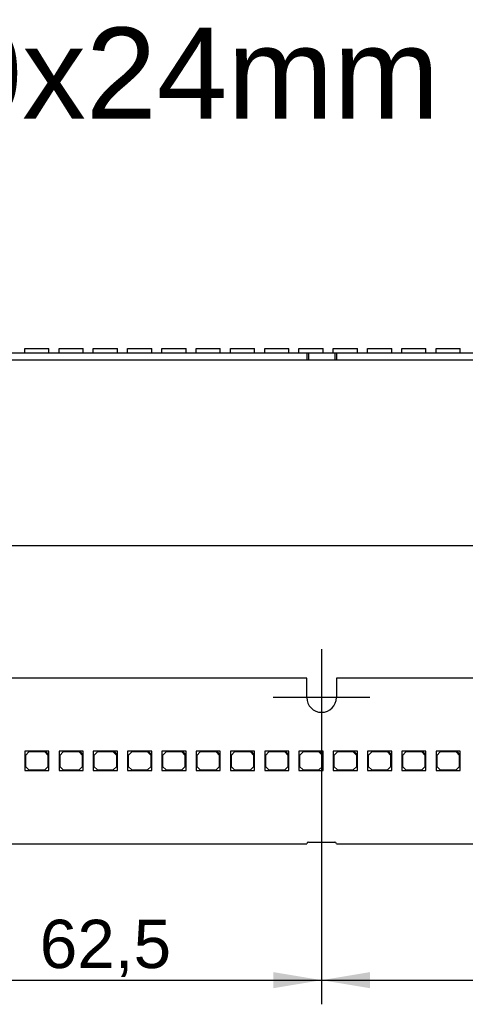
# Model space of a CAD drawing. Header units: millimetres. Extents: x 10 to 580, y 10 to 410.
# Tile 11 of 20: x 196 to 228, y 239 to 310. Entities that reach past the tile are written whole.
import ezdxf
from ezdxf.enums import TextEntityAlignment as Align
from ezdxf.lldxf.tags import DXFTag

# ---------------------------------------------------------------- set-up
doc = ezdxf.new("R2010")
doc.units = ezdxf.units.MM
doc.layers.add('Default', color=7, linetype='Continuous')
doc.layers.add('LINLED_560X24MM_', color=7, linetype='Continuous')
doc.styles.add('SEACAD_Arial', font='arial.ttf')
tags = doc.linetypes.add('CENTER2', pattern=[28.575, 19.05, -3.175, 3.175, -3.175]).pattern_tags.tags
tags[10:11] = [DXFTag(74, 4), DXFTag(75, 0), DXFTag(340, '0'), DXFTag(46, 0.0), DXFTag(50, 0.0), DXFTag(44, 0.0), DXFTag(45, 0.0)]
tags[8:9] = [DXFTag(74, 4), DXFTag(75, 0), DXFTag(340, '0'), DXFTag(46, 0.0), DXFTag(50, 0.0), DXFTag(44, 0.0), DXFTag(45, 0.0)]
tags[6:7] = [DXFTag(74, 4), DXFTag(75, 0), DXFTag(340, '0'), DXFTag(46, 0.0), DXFTag(50, 0.0), DXFTag(44, 0.0), DXFTag(45, 0.0)]
tags[4:5] = [DXFTag(74, 4), DXFTag(75, 0), DXFTag(340, '0'), DXFTag(46, 0.0), DXFTag(50, 0.0), DXFTag(44, 0.0), DXFTag(45, 0.0)]
doc.dimstyles.new('ISO', dxfattribs={"dimtxt": 3.5, "dimasz": 3.5, "dimexe": 1.75, "dimexo": 0, "dimgap": 0.875, "dimtad": 1, "dimlfac": 2, "dimtxsty": 'SEACAD_Arial', "dimblk1": '_SE_FILLED', "dimblk2": '_SE_FILLED', "dimsah": 1, "dimcen": 1.75, "dimadec": 0, "dimazin": 0, "dimtfac": 0.5, "dimtdec": 3, "dimtmove": 0, "dimatfit": 3, "dimfxl": 1, "dimarcsym": 0})

# ---------------------------------------------------------------- blocks, each defined once
blk = doc.blocks.new('SEANNOT_GROUP7')
at = {"layer": 'Default', "color": 7, "linetype": 'CENTER2'}
for p, q in [((217.746, 264.699), (217.746, 257.699)), ((221.246, 261.199), (214.246, 261.199))]:
    blk.add_line(p, q, dxfattribs=at)
blk = doc.blocks.new('SE')
at = {"layer": 'LINLED_560X24MM_', "color": 7, "linetype": 'Continuous'}
for p, q in [((156.321, 286.165), (216.671, 286.165)), ((196.241, 286.49), (197.991, 286.49)), ((196.241, 286.165), (196.241, 286.49)), ((197.991, 286.165), (197.991, 286.49)), ((198.724, 286.49), (200.474, 286.49)), ((198.724, 286.165), (198.724, 286.49)), ((200.474, 286.165), (200.474, 286.49)), ((201.207, 286.49), (202.957, 286.49)), ((201.207, 286.165), (201.207, 286.49)), ((202.957, 286.165), (202.957, 286.49)), ((203.69, 286.49), (205.44, 286.49)), ((203.69, 286.165), (203.69, 286.49)), ((205.44, 286.165), (205.44, 286.49)), ((206.173, 286.49), (207.923, 286.49)), ((206.173, 286.165), (206.173, 286.49)), ((207.923, 286.165), (207.923, 286.49)), ((208.656, 286.49), (210.406, 286.49)), ((208.656, 286.165), (208.656, 286.49)), ((210.406, 286.165), (210.406, 286.49)), ((211.139, 286.49), (212.889, 286.49)), ((211.139, 286.165), (211.139, 286.49)), ((212.889, 286.165), (212.889, 286.49)), ((213.622, 286.49), (215.372, 286.49)), ((213.622, 286.165), (213.622, 286.49)), ((215.372, 286.165), (215.372, 286.49)), ((216.105, 286.49), (217.855, 286.49)), ((216.105, 286.165), (216.105, 286.49)), ((216.671, 286.165), (216.671, 285.665)), ((216.671, 286.165), (216.796, 286.165)), ((216.796, 286.165), (216.796, 285.665)), ((216.796, 286.165), (218.696, 286.165)), ((217.855, 286.165), (217.855, 286.49)), ((218.588, 286.49), (220.338, 286.49)), ((218.588, 286.165), (218.588, 286.49)), ((218.696, 286.165), (218.696, 285.665)), ((218.696, 286.165), (218.821, 286.165)), ((218.821, 286.165), (218.821, 285.665)), ((218.821, 286.165), (279.171, 286.165)), ((220.338, 286.165), (220.338, 286.49)), ((221.071, 286.49), (222.821, 286.49)), ((221.071, 286.165), (221.071, 286.49)), ((222.821, 286.165), (222.821, 286.49)), ((223.554, 286.49), (225.304, 286.49)), ((223.554, 286.165), (223.554, 286.49)), ((225.304, 286.165), (225.304, 286.49)), ((226.037, 286.49), (227.787, 286.49)), ((226.037, 286.165), (226.037, 286.49)), ((227.787, 286.165), (227.787, 286.49)), ((156.321, 285.665), (216.671, 285.665)), ((216.671, 285.665), (216.796, 285.665)), ((216.796, 285.665), (218.696, 285.665)), ((218.696, 285.665), (218.821, 285.665)), ((218.821, 285.665), (279.171, 285.665))]:
    blk.add_line(p, q, dxfattribs=at)
blk = doc.blocks.new('SE1')
at = {"layer": 'LINLED_560X24MM_', "color": 7, "linetype": 'Continuous'}
for p, q in [((216.671, 262.599), (156.321, 262.599)), ((216.671, 261.199), (216.671, 262.599)), ((279.171, 262.599), (218.821, 262.599)), ((218.821, 262.599), (218.821, 261.199)), ((197.741, 257.299), (196.241, 257.299)), ((196.241, 257.299), (196.241, 255.899)), ((196.541, 257.249), (196.291, 256.999)), ((196.291, 256.999), (196.291, 256.199)), ((197.691, 257.249), (196.541, 257.249)), ((197.941, 256.999), (197.691, 257.249)), ((197.991, 257.299), (197.741, 257.299)), ((197.741, 257.299), (197.991, 257.049)), ((197.941, 256.199), (197.941, 256.999)), ((197.991, 257.049), (197.991, 257.299)), ((197.991, 255.899), (197.991, 257.049)), ((200.224, 257.299), (198.724, 257.299)), ((198.724, 257.299), (198.724, 255.899)), ((199.024, 257.249), (198.774, 256.999)), ((198.774, 256.999), (198.774, 256.199)), ((200.174, 257.249), (199.024, 257.249)), ((200.424, 256.999), (200.174, 257.249)), ((200.474, 257.299), (200.224, 257.299)), ((200.224, 257.299), (200.474, 257.049)), ((200.424, 256.199), (200.424, 256.999)), ((200.474, 257.049), (200.474, 257.299)), ((200.474, 255.899), (200.474, 257.049)), ((202.707, 257.299), (201.207, 257.299)), ((201.207, 257.299), (201.207, 255.899)), ((201.507, 257.249), (201.257, 256.999)), ((201.257, 256.999), (201.257, 256.199)), ((202.657, 257.249), (201.507, 257.249)), ((202.907, 256.999), (202.657, 257.249)), ((202.957, 257.299), (202.707, 257.299)), ((202.707, 257.299), (202.957, 257.049)), ((202.907, 256.199), (202.907, 256.999)), ((202.957, 257.049), (202.957, 257.299)), ((202.957, 255.899), (202.957, 257.049)), ((205.19, 257.299), (203.69, 257.299)), ((203.69, 257.299), (203.69, 255.899)), ((203.99, 257.249), (203.74, 256.999)), ((203.74, 256.999), (203.74, 256.199)), ((205.14, 257.249), (203.99, 257.249)), ((205.39, 256.999), (205.14, 257.249)), ((205.44, 257.299), (205.19, 257.299)), ((205.19, 257.299), (205.44, 257.049)), ((205.39, 256.199), (205.39, 256.999)), ((205.44, 257.049), (205.44, 257.299)), ((205.44, 255.899), (205.44, 257.049)), ((207.673, 257.299), (206.173, 257.299)), ((206.173, 257.299), (206.173, 255.899)), ((206.473, 257.249), (206.223, 256.999)), ((206.223, 256.999), (206.223, 256.199)), ((207.623, 257.249), (206.473, 257.249)), ((207.873, 256.999), (207.623, 257.249)), ((207.923, 257.299), (207.673, 257.299)), ((207.673, 257.299), (207.923, 257.049)), ((207.873, 256.199), (207.873, 256.999)), ((207.923, 257.049), (207.923, 257.299)), ((207.923, 255.899), (207.923, 257.049)), ((210.156, 257.299), (208.656, 257.299)), ((208.656, 257.299), (208.656, 255.899)), ((208.956, 257.249), (208.706, 256.999)), ((208.706, 256.999), (208.706, 256.199)), ((210.106, 257.249), (208.956, 257.249)), ((210.356, 256.999), (210.106, 257.249)), ((210.406, 257.299), (210.156, 257.299)), ((210.156, 257.299), (210.406, 257.049)), ((210.356, 256.199), (210.356, 256.999)), ((210.406, 257.049), (210.406, 257.299)), ((210.406, 255.899), (210.406, 257.049)), ((212.639, 257.299), (211.139, 257.299)), ((211.139, 257.299), (211.139, 255.899)), ((211.439, 257.249), (211.189, 256.999)), ((211.189, 256.999), (211.189, 256.199)), ((212.589, 257.249), (211.439, 257.249)), ((212.839, 256.999), (212.589, 257.249)), ((212.889, 257.299), (212.639, 257.299)), ((212.639, 257.299), (212.889, 257.049)), ((212.839, 256.199), (212.839, 256.999)), ((212.889, 257.049), (212.889, 257.299)), ((212.889, 255.899), (212.889, 257.049)), ((215.122, 257.299), (213.622, 257.299)), ((213.622, 257.299), (213.622, 255.899)), ((213.922, 257.249), (213.672, 256.999)), ((213.672, 256.999), (213.672, 256.199)), ((215.072, 257.249), (213.922, 257.249)), ((215.322, 256.999), (215.072, 257.249)), ((215.372, 257.299), (215.122, 257.299)), ((215.122, 257.299), (215.372, 257.049)), ((215.322, 256.199), (215.322, 256.999)), ((215.372, 257.049), (215.372, 257.299)), ((215.372, 255.899), (215.372, 257.049)), ((217.605, 257.299), (216.105, 257.299)), ((216.105, 257.299), (216.105, 255.899)), ((216.405, 257.249), (216.155, 256.999)), ((216.155, 256.999), (216.155, 256.199)), ((217.555, 257.249), (216.405, 257.249)), ((217.805, 256.999), (217.555, 257.249)), ((217.855, 257.299), (217.605, 257.299)), ((217.605, 257.299), (217.855, 257.049)), ((217.805, 256.199), (217.805, 256.999)), ((217.855, 257.049), (217.855, 257.299)), ((217.855, 255.899), (217.855, 257.049)), ((220.088, 257.299), (218.588, 257.299)), ((218.588, 257.299), (218.588, 255.899)), ((218.888, 257.249), (218.638, 256.999)), ((218.638, 256.999), (218.638, 256.199)), ((220.038, 257.249), (218.888, 257.249)), ((220.288, 256.999), (220.038, 257.249)), ((220.338, 257.299), (220.088, 257.299)), ((220.088, 257.299), (220.338, 257.049)), ((220.288, 256.199), (220.288, 256.999)), ((220.338, 257.049), (220.338, 257.299)), ((220.338, 255.899), (220.338, 257.049)), ((222.571, 257.299), (221.071, 257.299)), ((221.071, 257.299), (221.071, 255.899)), ((221.371, 257.249), (221.121, 256.999)), ((221.121, 256.999), (221.121, 256.199)), ((222.521, 257.249), (221.371, 257.249)), ((222.771, 256.999), (222.521, 257.249)), ((222.821, 257.299), (222.571, 257.299)), ((222.571, 257.299), (222.821, 257.049)), ((222.771, 256.199), (222.771, 256.999)), ((222.821, 257.049), (222.821, 257.299)), ((222.821, 255.899), (222.821, 257.049)), ((225.054, 257.299), (223.554, 257.299)), ((223.554, 257.299), (223.554, 255.899)), ((223.854, 257.249), (223.604, 256.999)), ((223.604, 256.999), (223.604, 256.199)), ((225.004, 257.249), (223.854, 257.249)), ((225.254, 256.999), (225.004, 257.249)), ((225.304, 257.299), (225.054, 257.299)), ((225.054, 257.299), (225.304, 257.049)), ((225.254, 256.199), (225.254, 256.999)), ((225.304, 257.049), (225.304, 257.299)), ((225.304, 255.899), (225.304, 257.049)), ((227.537, 257.299), (226.037, 257.299)), ((226.037, 257.299), (226.037, 255.899)), ((226.337, 257.249), (226.087, 256.999)), ((226.087, 256.999), (226.087, 256.199)), ((227.487, 257.249), (226.337, 257.249)), ((227.737, 256.999), (227.487, 257.249)), ((227.787, 257.299), (227.537, 257.299)), ((227.537, 257.299), (227.787, 257.049)), ((227.737, 256.199), (227.737, 256.999)), ((227.787, 257.049), (227.787, 257.299)), ((227.787, 255.899), (227.787, 257.049)), ((196.291, 256.199), (196.541, 255.949)), ((197.691, 255.949), (197.941, 256.199)), ((198.774, 256.199), (199.024, 255.949)), ((200.174, 255.949), (200.424, 256.199)), ((201.257, 256.199), (201.507, 255.949)), ((202.657, 255.949), (202.907, 256.199)), ((203.74, 256.199), (203.99, 255.949)), ((205.14, 255.949), (205.39, 256.199)), ((206.223, 256.199), (206.473, 255.949)), ((207.623, 255.949), (207.873, 256.199)), ((208.706, 256.199), (208.956, 255.949)), ((210.106, 255.949), (210.356, 256.199)), ((211.189, 256.199), (211.439, 255.949)), ((212.589, 255.949), (212.839, 256.199)), ((213.672, 256.199), (213.922, 255.949)), ((215.072, 255.949), (215.322, 256.199)), ((216.155, 256.199), (216.405, 255.949)), ((217.555, 255.949), (217.805, 256.199)), ((218.638, 256.199), (218.888, 255.949)), ((220.038, 255.949), (220.288, 256.199)), ((221.121, 256.199), (221.371, 255.949)), ((222.521, 255.949), (222.771, 256.199)), ((223.604, 256.199), (223.854, 255.949)), ((225.004, 255.949), (225.254, 256.199)), ((226.087, 256.199), (226.337, 255.949)), ((227.487, 255.949), (227.737, 256.199)), ((196.241, 255.899), (197.991, 255.899)), ((196.541, 255.949), (197.691, 255.949)), ((198.724, 255.899), (200.474, 255.899)), ((199.024, 255.949), (200.174, 255.949)), ((201.207, 255.899), (202.957, 255.899)), ((201.507, 255.949), (202.657, 255.949)), ((203.69, 255.899), (205.44, 255.899)), ((203.99, 255.949), (205.14, 255.949)), ((206.173, 255.899), (207.923, 255.899)), ((206.473, 255.949), (207.623, 255.949)), ((208.656, 255.899), (210.406, 255.899)), ((208.956, 255.949), (210.106, 255.949)), ((211.139, 255.899), (212.889, 255.899)), ((211.439, 255.949), (212.589, 255.949)), ((213.622, 255.899), (215.372, 255.899)), ((213.922, 255.949), (215.072, 255.949)), ((216.105, 255.899), (217.855, 255.899)), ((216.405, 255.949), (217.555, 255.949)), ((218.588, 255.899), (220.338, 255.899)), ((218.888, 255.949), (220.038, 255.949)), ((221.071, 255.899), (222.821, 255.899)), ((221.371, 255.949), (222.521, 255.949)), ((223.554, 255.899), (225.304, 255.899)), ((223.854, 255.949), (225.004, 255.949)), ((226.037, 255.899), (227.787, 255.899)), ((226.337, 255.949), (227.487, 255.949)), ((156.321, 250.599), (216.671, 250.599)), ((216.796, 250.724), (218.696, 250.724)), ((218.821, 250.599), (279.171, 250.599))]:
    blk.add_line(p, q, dxfattribs=at)
for centre, radius, start, end in [((217.746, 261.199), 1.075, 180, 0), ((216.796, 250.599), 0.125, 90, 180), ((218.696, 250.599), 0.125, 0, 90)]:
    blk.add_arc(centre, radius, start, end, dxfattribs=at)
blk = doc.blocks.new('DMBLK31')
at = {"layer": 'Default', "linetype": 'Continuous'}
for points in [[(189.996, 240.136), (189.996, 241.303), (186.496, 240.72)], [(214.246, 240.136), (217.746, 240.72), (214.246, 241.303)]]:
    blk.add_hatch(color=7, dxfattribs=at).paths.add_polyline_path(points)
at = {"layer": 'Default', "color": 7, "linetype": 'Continuous'}
for p, q in [((217.746, 261.199), (217.746, 238.97)), ((186.496, 251.999), (186.496, 238.97)), ((186.496, 240.72), (217.746, 240.72))]:
    blk.add_line(p, q, dxfattribs=at)
at = {"layer": 'Default', "color": 7, "linetype": 'Continuous', "style": 'SEACAD_Arial'}
blk.add_text('62,5', height=3.5, dxfattribs=at).set_placement((197.327, 245.095), align=Align.TOP_LEFT)
blk = doc.blocks.new('_SE_FILLED')
at = {"color": 0}
blk.add_line((0, 0), (-1, 0), dxfattribs=at)
blk.add_solid([(0, 0), (-1, -0.1665), (-1, 0.1665), (0, 0)], dxfattribs=at)
blk = doc.blocks.new('DMBLK32')
at = {"layer": 'Default', "linetype": 'Continuous'}
for points in [[(221.246, 240.136), (221.246, 241.303), (217.746, 240.72)], [(245.496, 240.136), (248.996, 240.72), (245.496, 241.303)]]:
    blk.add_hatch(color=7, dxfattribs=at).paths.add_polyline_path(points)
at = {"layer": 'Default', "color": 7, "linetype": 'Continuous'}
for p, q in [((217.746, 261.199), (217.746, 238.97)), ((248.996, 251.999), (248.996, 238.97)), ((217.746, 240.72), (248.996, 240.72))]:
    blk.add_line(p, q, dxfattribs=at)
at = {"layer": 'Default', "color": 7, "linetype": 'Continuous', "style": 'SEACAD_Arial'}
blk.add_text('62,5', height=3.5, dxfattribs=at).set_placement((228.577, 245.095), align=Align.TOP_LEFT)
blk = doc.blocks.new('DMBLK40')
at = {"layer": 'Default', "linetype": 'Continuous'}
for points in [[(151.346, 272.803), (147.846, 272.22), (151.346, 271.636)], [(424.146, 272.803), (424.146, 271.636), (427.646, 272.22)]]:
    blk.add_hatch(color=7, dxfattribs=at).paths.add_polyline_path(points)
at = {"layer": 'Default', "color": 7, "linetype": 'Continuous'}
for p, q in [((147.846, 259.349), (147.846, 273.97)), ((427.646, 259.349), (427.646, 273.97)), ((147.846, 272.22), (427.646, 272.22))]:
    blk.add_line(p, q, dxfattribs=at)
at = {"layer": 'Default', "color": 7, "linetype": 'Continuous', "style": 'SEACAD_Arial'}
blk.add_text('559,6', height=3.5, dxfattribs=at).set_placement((281.583, 276.595), align=Align.TOP_LEFT)

msp = doc.modelspace()

# ---------------------------------------------------------------- block references
at = {"layer": 'Default'}
for name in ['SE', 'SEANNOT_GROUP7', 'SE1']:
    msp.add_blockref(name, (0, 0), dxfattribs=at)

# ---------------------------------------------------------------- texts
at = {"layer": 'Default', "insert": (147.8767, 309.7338), "char_height": 6.6, "width": 160.035663, "attachment_point": 1}
msp.add_mtext('{\\fArial CE|b0||i0||c0|p34;\\C7;\\H6.6;\\W1.;LinLED 560x24mm 4000lm 4C 42V}', dxfattribs=at)

# ---------------------------------------------------------------- dimensions: what is measured, and where the dimension line sits
at = {"layer": 'Default', "color": 7, "linetype": 'Continuous'}
dim = msp.add_linear_dim(base=(147.8459, 272.2198), p1=(147.8459, 253.8489), p2=(427.6459, 253.8489), angle=0, text='\\A1;<>', dimstyle='ISO', dxfattribs=at)
dim.commit()
dim.dimension.update_dxf_attribs({"geometry": 'DMBLK40', "text_midpoint": (287.7459, 272.2198), "dimtype": 161})
for base, p1, p2, picture, middle in [((217.7459, 240.7198), (186.4959, 251.9989), (217.7459, 261.1989), 'DMBLK31', (202.1209, 240.7198)), ((248.9959, 240.7198), (217.7459, 261.1989), (248.9959, 251.9989), 'DMBLK32', (233.3709, 240.7198))]:
    dim = msp.add_linear_dim(base=base, p1=p1, p2=p2, text='\\A1;<>', dimstyle='ISO', dxfattribs=at)
    dim.commit()
    dim.dimension.update_dxf_attribs({"geometry": picture, "text_midpoint": middle, "dimtype": 160})

doc.saveas('drawing.dxf')
